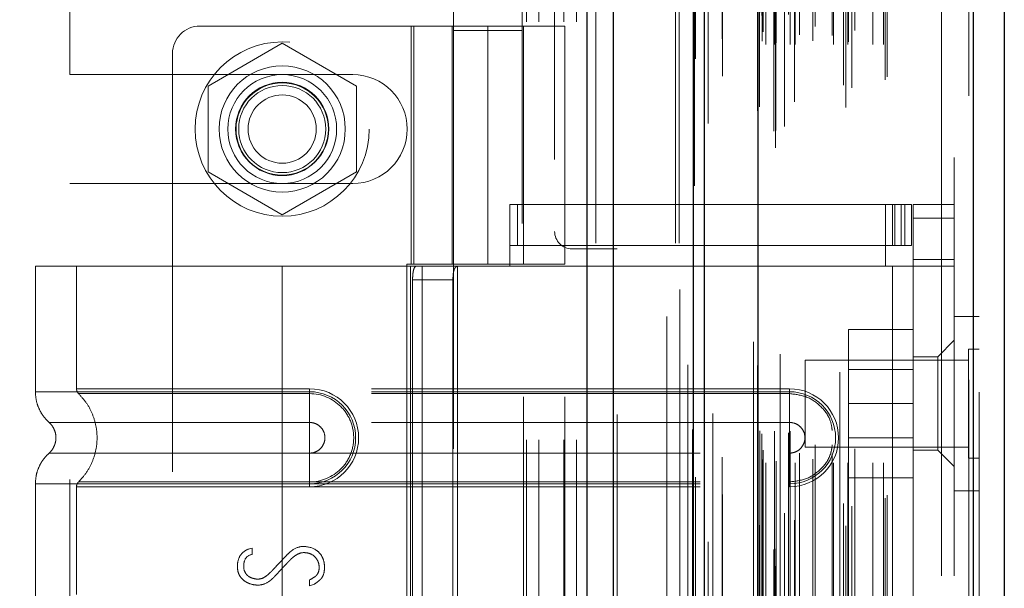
# Model space of a CAD drawing. Header units: inches. Extents: x 0.2 to 10.8, y 0.2 to 8.2.
# Tile 35 of 103: x 2.129 to 2.364, y 4.698 to 4.834. Entities that reach past the tile are written whole.
import ezdxf

# ---------------------------------------------------------------- set-up
doc = ezdxf.new("R2010")
doc.units = ezdxf.units.IN
doc.header["$MEASUREMENT"] = 0
doc.linetypes.add('HIDDEN', pattern=[0.075, 0.05, -0.025])
doc.layers.add('DIMENSIONS', color=140, linetype='Continuous')
doc.styles.add('SLDTEXTSTYLE0', font='TXT', dxfattribs={"width": 0.7})
doc.dimstyles.new('SLDDIMSTYLE1', dxfattribs={"dimtxt": 0.084961, "dimasz": 0.13, "dimexe": 0, "dimexo": 0.0625, "dimgap": 0.02124, "dimtad": 0, "dimtih": 1, "dimtoh": 1, "dimlfac": 12, "dimrnd": 1e-09, "dimzin": 12, "dimdsep": 46, "dimtxsty": 'SLDTEXTSTYLE0', "dimsah": 1, "dimcen": 0.09, "dimadec": 0, "dimazin": 3, "dimtfac": 1, "dimtmove": 0, "dimatfit": 0, "dimfxl": 0, "dimfrac": 2, "dimtolj": 1, "dimtzin": 12, "dimarcsym": 0})

# ---------------------------------------------------------------- blocks, each defined once
blk = doc.blocks.new('_D_7')
at = {"layer": 'DIMENSIONS'}
for p, q in [((0.60841, 4.68647), (0.57988, 4.68647)), ((0.57988, 4.68647), (0.57988, 4.55144)), ((0.86088, 4.68647), (0.88941, 4.68647)), ((0.88941, 4.68647), (0.88941, 4.55144)), ((1.01407, 4.68647), (1.14686, 4.68647)), ((1.14686, 4.68647), (1.14686, 4.43326)), ((0.57988, 4.55144), (0.60841, 4.55144)), ((0.88941, 4.55144), (0.86088, 4.55144)), ((2.14522, 4.43326), (1.02186, 4.43326)), ((2.14522, 4.32993), (1.02186, 4.32993)), ((1.14686, 4.32993), (1.14686, 4.07993))]:
    blk.add_line(p, q, dxfattribs=at)
for points in [[(1.14686, 4.43326), (1.16686, 4.56326), (1.12686, 4.56326)], [(1.14686, 4.32993), (1.12686, 4.19993), (1.16686, 4.19993)]]:
    blk.add_solid(points, dxfattribs=at)
at = {"layer": 'DIMENSIONS', "char_height": 0.083333, "attachment_point": 1, "style": 'SLDTEXTSTYLE0'}
for s, insert in [('1.24', (0.60841, 4.81292)), ('31.5', (0.60841, 4.65887))]:
    blk.add_mtext(s, dxfattribs=dict(at, insert=insert))

msp = doc.modelspace()

# ---------------------------------------------------------------- linework, layer by layer
at = {"color": 7, "linetype": 'Continuous', "lineweight": 25}
for p, q in [((2.2643551, 3.5803448), (2.2643551, 5.1928409)), ((2.270719, 3.5803448), (2.270719, 5.1916607)), ((2.289795, 3.5803448), (2.289795, 5.1826871)), ((2.292431, 3.5803448), (2.292431, 5.1824282)), ((2.3052341, 5.156724), (2.3052341, 3.6064492)), ((2.356755, 5.1476395), (2.356755, 3.6155338)), ((2.3641922, 5.1446943), (2.3641922, 3.6184789))]:
    msp.add_line(p, q, dxfattribs=at)
at = {"color": 7, "linetype": 'HIDDEN', "lineweight": 18}
for p, q in [((2.2643551, 5.1928409), (2.2643551, 3.5803448)), ((2.2643551, 5.1928409), (2.2643551, 3.5803448)), ((2.2643551, 3.5803448), (2.2643551, 5.1928409)), ((2.2664764, 3.5803448), (2.2664764, 5.1916607)), ((2.2664764, 3.5803448), (2.2664764, 5.1916607)), ((2.270719, 3.5803448), (2.270719, 5.1916607)), ((2.2855524, 3.5803448), (2.2855524, 5.1826871)), ((2.2855524, 3.5803448), (2.2855524, 5.1826871)), ((2.289795, 3.5803448), (2.289795, 5.1826871)), ((2.286431, 3.5803448), (2.286431, 5.1824282)), ((2.2900492, 3.5939789), (2.2900492, 5.1691944)), ((2.3094596, 3.6031152), (2.3094596, 5.160058)), ((2.3094596, 3.6031152), (2.3094596, 5.160058)), ((2.3041922, 5.156724), (2.3041922, 3.6064492)), ((2.3090343, 3.6071193), (2.3090343, 5.1560539)), ((2.3095439, 3.6072092), (2.3095439, 5.1559641)), ((2.3115973, 3.6081839), (2.3115973, 5.1549894)), ((2.2933044, 3.6089376), (2.2933044, 5.1542407)), ((2.2933044, 3.608946), (2.2933044, 5.1542391)), ((2.310605, 5.1537436), (2.310605, 3.6094007)), ((2.3051318, 5.15103), (2.3051318, 3.6121433)), ((2.3051586, 3.6119336), (2.3051586, 5.1512397)), ((2.3056101, 3.6128972), (2.3056101, 5.150276)), ((2.3056101, 3.6128972), (2.3056101, 5.150276)), ((2.3262719, 3.6127476), (2.3262719, 5.1504257)), ((2.3116284, 3.615731), (2.3116284, 5.1474423)), ((2.3139952, 3.6140884), (2.3139952, 5.1490868)), ((2.3248403, 5.1495016), (2.3248403, 3.6136758)), ((2.3557131, 5.1476395), (2.3557131, 3.6155338)), ((2.3557131, 3.6155338), (2.3557131, 5.1476395)), ((2.356755, 3.6155338), (2.356755, 5.1476395)), ((2.3256876, 3.61805), (2.3256876, 5.1451233)), ((2.3276839, 3.6174256), (2.3276839, 5.1457579)), ((2.2967411, 3.6202104), (2.2967411, 5.1429384)), ((2.3357045, 3.6193523), (2.3357045, 5.1438209)), ((2.3361372, 3.6200831), (2.3361372, 5.1430902)), ((2.3581922, 5.1446943), (2.3581922, 3.6184789)), ((2.3062811, 3.6286336), (2.3062811, 5.1345396)), ((2.3062811, 3.6286336), (2.3062811, 5.1345396)), ((2.3071241, 3.6278003), (2.3071241, 5.135373)), ((2.3071241, 3.6278003), (2.3071241, 5.135373)), ((2.3091977, 5.135373), (2.3091977, 3.6278003)), ((2.3091977, 3.6278003), (2.3091977, 5.135373)), ((2.3096144, 3.628217), (2.3096144, 5.1349563)), ((2.3125311, 5.1349563), (2.3125311, 3.628217)), ((2.3129477, 3.6278003), (2.3129477, 5.135373)), ((2.3129477, 5.135373), (2.3129477, 3.6278003)), ((2.3141209, 3.6278003), (2.3141209, 5.135373)), ((2.3184194, 3.6287169), (2.3184194, 5.1344978)), ((2.3232915, 3.6278003), (2.3232915, 5.135373)), ((2.3267365, 3.6278003), (2.3267365, 5.135373)), ((2.3269486, 3.6284644), (2.3269486, 5.1347118)), ((2.3327713, 3.6278003), (2.3327713, 5.135373)), ((2.3353039, 3.6278003), (2.3353039, 5.135373)), ((2.3353039, 3.6278003), (2.3353039, 5.135373)), ((2.3065255, 3.630795), (2.3065255, 5.1323783)), ((2.3189669, 3.6320955), (2.3189669, 5.1310778)), ((2.3189669, 3.6320955), (2.3189669, 5.1310778)), ((2.3284631, 3.6311663), (2.3284631, 5.132007)), ((2.3062107, 3.6347135), (2.3062107, 5.1284598)), ((2.3062107, 3.6347135), (2.3062107, 5.1284598)), ((2.3152102, 5.1300998), (2.3152102, 3.6330748)), ((2.3230228, 5.1299776), (2.3230228, 3.633197)), ((2.3056634, 3.6354865), (2.3056634, 5.1276867)), ((2.3056634, 3.6354865), (2.3056634, 5.1276867)), ((2.2903378, 5.1243754), (2.2903378, 3.638812)), ((2.2944716, 3.639577), (2.2944716, 5.1235963)), ((2.2565977, 5.1003448), (2.2565977, 4.7831365)), ((2.283431, 3.6627615), (2.283431, 5.1003448)), ((2.283431, 3.6627615), (2.283431, 5.1003448)), ((2.283431, 3.6627615), (2.283431, 5.1003448)), ((2.283431, 3.6627615), (2.283431, 5.1003448)), ((2.3491922, 3.700795), (2.3491922, 5.0623783)), ((2.3491922, 3.700795), (2.3491922, 5.0623783)), ((2.3491922, 5.0623783), (2.3491922, 3.700795)), ((2.3491922, 5.0623783), (2.3491922, 3.700795)), ((2.3521922, 3.700795), (2.3521922, 5.0623783)), ((2.2498477, 4.4332615), (2.2498477, 4.9850948)), ((2.2498477, 4.4332615), (2.2498477, 4.9850948)), ((2.2528477, 4.4332615), (2.2528477, 4.9850948)), ((2.2588477, 4.4332615), (2.2588477, 4.9850948)), ((2.2618477, 4.4332615), (2.2618477, 4.9850948)), ((2.2618477, 4.4332615), (2.2618477, 4.9850948)), ((2.1405977, 4.8206157), (2.1405977, 4.9028552)), ((2.2324415, 4.84752), (2.2324415, 4.8311158)), ((2.2488457, 4.8311158), (2.2488457, 4.84752)), ((2.2406436, 4.8322182), (2.171746, 4.8322182)), ((2.2222709, 4.8322182), (2.2222709, 4.7752956)), ((2.222897, 4.7752956), (2.222897, 4.8322182)), ((2.2321134, 4.8322182), (2.2321134, 4.7752956)), ((2.2324041, 4.8322182), (2.2324041, 4.7752956)), ((2.2406436, 4.8322182), (2.2406436, 4.7752956)), ((2.2406436, 4.8322182), (2.2590163, 4.8322182)), ((2.2406436, 4.7752956), (2.2406436, 4.8322182)), ((2.2491738, 4.7752956), (2.2491738, 4.8322182)), ((2.2590163, 4.7752956), (2.2590163, 4.8322182)), ((2.2324415, 4.8311158), (2.2488457, 4.8311158)), ((2.2324415, 4.8311158), (2.2324415, 4.5850528)), ((2.2488457, 4.5850528), (2.2488457, 4.8311158)), ((2.191431, 4.8280908), (2.173681, 4.8178428)), ((2.209181, 4.8178428), (2.191431, 4.8280908)), ((2.1651843, 4.8256565), (2.1651843, 4.5927169)), ((2.1405977, 4.8206157), (2.208306, 4.8206157)), ((2.173681, 4.8178428), (2.173681, 4.7973469)), ((2.209181, 4.7973469), (2.209181, 4.8178428)), ((2.173681, 4.7973469), (2.191431, 4.7870989)), ((2.191431, 4.7870989), (2.209181, 4.7973469)), ((2.1405977, 4.6237823), (2.1405977, 4.794574)), ((2.1405977, 4.794574), (2.208306, 4.794574)), ((2.245893, 4.7895673), (2.335788, 4.7895673)), ((2.245893, 4.7748035), (2.245893, 4.7895673)), ((2.247686, 4.7797248), (2.247686, 4.7895673)), ((2.335788, 4.7748035), (2.335788, 4.7895673)), ((2.335788, 4.7895673), (2.3374284, 4.7895673)), ((2.3374284, 4.7895673), (2.3374284, 4.7797248)), ((2.3374284, 4.7895673), (2.3403812, 4.7895673)), ((2.3380396, 4.7797248), (2.3380396, 4.7895673)), ((2.3395275, 4.7797248), (2.3395275, 4.7895673)), ((2.3403812, 4.7797248), (2.3403812, 4.7895673)), ((2.3403812, 4.7895673), (2.3420216, 4.7895673)), ((2.3403812, 4.7797248), (2.3403812, 4.7895673)), ((2.3420216, 4.7797248), (2.3420216, 4.7895673)), ((2.3521922, 4.7895673), (2.3423497, 4.7895673)), ((2.3423497, 4.7862864), (2.3423497, 4.7895673)), ((2.3521922, 4.7862864), (2.3423497, 4.7862864)), ((2.3423497, 4.7862864), (2.3423497, 4.7764439)), ((2.3521922, 4.7862864), (2.3423497, 4.7862864)), ((2.245893, 4.7797248), (2.335788, 4.7797248)), ((2.3374284, 4.7797248), (2.335788, 4.7797248)), ((2.3403812, 4.7797248), (2.3374284, 4.7797248)), ((2.3420216, 4.7797248), (2.3403812, 4.7797248)), ((2.2715977, 4.7789698), (2.2607644, 4.7789698)), ((2.2715977, 4.6393865), (2.2715977, 4.7789698)), ((2.2212565, 4.7752956), (2.2406436, 4.7752956)), ((2.2212565, 4.7752956), (2.2212565, 4.6430778)), ((2.2590163, 4.7752956), (2.2406436, 4.7752956)), ((2.3423497, 4.7748035), (2.3423497, 4.7764439)), ((2.3423497, 4.7764439), (2.3521922, 4.7764439)), ((2.191431, 4.7748035), (2.1323759, 4.7748035)), ((2.1323759, 4.7748035), (2.1323759, 4.7447968)), ((2.1422184, 4.7748035), (2.1422184, 4.7455075)), ((2.191431, 4.7748035), (2.191431, 4.7447968)), ((2.2220844, 4.7748035), (2.191431, 4.7748035)), ((2.191431, 4.7748035), (2.191431, 4.7447968)), ((2.191431, 4.7748035), (2.191431, 4.7455075)), ((2.191431, 4.7748035), (2.191431, 4.7455075)), ((2.2220844, 4.7748035), (2.2220844, 4.6435699)), ((2.2248964, 4.7748035), (2.2220844, 4.7748035)), ((2.2220844, 4.7748035), (2.2220844, 4.6435699)), ((2.2248964, 4.7748035), (2.2248964, 4.6435699)), ((2.2590163, 4.7748035), (2.2248964, 4.7748035)), ((2.2333324, 4.7748035), (2.2333324, 4.6435699)), ((2.2491738, 4.6435699), (2.2491738, 4.7748035)), ((2.2590163, 4.6435699), (2.2590163, 4.7748035)), ((2.2590163, 4.7748035), (2.335788, 4.7748035)), ((2.2590163, 4.7748035), (2.335788, 4.7748035)), ((2.3374284, 4.7748035), (2.335788, 4.7748035)), ((2.3374284, 4.7748035), (2.3374284, 4.6435699)), ((2.3521922, 4.7748035), (2.3374284, 4.7748035)), ((2.3374284, 4.7748035), (2.3374284, 4.6435699)), ((2.3423497, 4.7748035), (2.3423497, 4.6435699)), ((2.2226289, 4.7715227), (2.2226289, 4.6468507)), ((2.2226289, 4.7715227), (2.2322796, 4.7715227)), ((2.2322796, 4.7715227), (2.2322796, 4.6468507)), ((2.3581922, 4.762795), (2.3521922, 4.762795)), ((2.3423497, 4.7597116), (2.326933, 4.7597116)), ((2.326933, 4.7597116), (2.326933, 4.7419616)), ((2.3521922, 4.757087), (2.3482552, 4.7531499)), ((2.355588, 4.7549825), (2.355588, 4.7419616)), ((2.3581922, 4.7549825), (2.355588, 4.7549825)), ((2.3165255, 4.7523783), (2.3165255, 4.7419616)), ((2.355588, 4.7523783), (2.3165255, 4.7523783)), ((2.3482552, 4.7531499), (2.3423497, 4.7531499)), ((2.3482552, 4.7419951), (2.3482552, 4.7531499)), ((2.3423497, 4.7501241), (2.326933, 4.7501241)), ((2.191431, 4.7455075), (2.1979927, 4.7455075)), ((2.3128221, 4.7455075), (2.191431, 4.7455075)), ((2.191431, 4.7447968), (2.1979927, 4.7447968)), ((2.3128221, 4.7447968), (2.191431, 4.7447968)), ((2.1979927, 4.7455075), (2.1979927, 4.7443369)), ((2.1979927, 4.7447968), (2.1979927, 4.7374552)), ((2.3128221, 4.7455075), (2.3128221, 4.7443369)), ((2.3128221, 4.7447968), (2.3128221, 4.7374552)), ((2.191431, 4.7443369), (2.1979927, 4.7443369)), ((2.3128221, 4.7443369), (2.191431, 4.7443369)), ((2.3165255, 4.7419616), (2.3165255, 4.731545)), ((2.3423497, 4.7419616), (2.326933, 4.7419616)), ((2.326933, 4.7419616), (2.326933, 4.7242116)), ((2.3482552, 4.7308402), (2.3482552, 4.7419951)), ((2.355588, 4.7419616), (2.355588, 4.7289408)), ((2.191431, 4.7374552), (2.1979927, 4.7374552)), ((2.3128221, 4.7374552), (2.191431, 4.7374552)), ((2.326933, 4.7337991), (2.3423497, 4.7337991)), ((2.3165255, 4.731545), (2.355588, 4.731545)), ((2.3423497, 4.7308402), (2.3482552, 4.7308402)), ((2.3482552, 4.7308402), (2.3521922, 4.7269032)), ((2.1979927, 4.7301308), (2.191431, 4.7301308)), ((2.191431, 4.7301308), (2.3128221, 4.7301308)), ((2.1979927, 4.7227892), (2.1979927, 4.7301308)), ((2.3128221, 4.7227892), (2.3128221, 4.7301308)), ((2.355588, 4.7289408), (2.3581922, 4.7289408)), ((2.1979927, 4.723249), (2.191431, 4.723249)), ((2.191431, 4.723249), (2.3128221, 4.723249)), ((2.1979927, 4.7220785), (2.1979927, 4.723249)), ((2.3128221, 4.7220785), (2.3128221, 4.723249)), ((2.3423497, 4.7242116), (2.326933, 4.7242116)), ((2.1323759, 4.7227892), (2.1323759, 4.6955842)), ((2.1422184, 4.7220785), (2.1422184, 4.6962949)), ((2.191431, 4.7227892), (2.191431, 4.6955842)), ((2.191431, 4.7227892), (2.191431, 4.6955842)), ((2.1979927, 4.7227892), (2.191431, 4.7227892)), ((2.191431, 4.7227892), (2.3128221, 4.7227892)), ((2.191431, 4.7220785), (2.191431, 4.6962949)), ((2.191431, 4.7220785), (2.191431, 4.6962949)), ((2.1979927, 4.7220785), (2.191431, 4.7220785)), ((2.191431, 4.7220785), (2.3128221, 4.7220785)), ((2.3521922, 4.7211283), (2.3581922, 4.7211283)), ((2.183312, 4.7071548), (2.1842408, 4.707395)), ((2.1842408, 4.707395), (2.1842408, 4.7059058)), ((2.1979802, 4.6984115), (2.1979802, 4.6998207)), ((2.1991332, 4.6987958), (2.1979802, 4.6984115))]:
    msp.add_line(p, q, dxfattribs=at)
at = {"color": 7, "linetype": 'HIDDEN', "lineweight": 18, "flags": 128}
for points in [[(2.286542, 5.1692515), (2.2865416, 4.3940471), (2.286542, 3.593922)], [(2.2884418, 5.1512108), (2.2884417, 4.3940471), (2.2884418, 3.6119645)], [(2.2967411, 3.6202114), (2.2967408, 4.3178236), (2.2967411, 5.1429622)], [(2.2896129, 5.1357542), (2.2896121, 4.3940471), (2.2896129, 3.6274365)], [(2.2896129, 5.1357532), (2.2896122, 4.413462), (2.2896129, 3.6274196)], [(2.2967289, 3.6291237), (2.296729, 4.3691079), (2.2967289, 5.1340482)]]:
    msp.add_lwpolyline(points, dxfattribs=at)
at = {"color": 7, "linetype": 'HIDDEN', "lineweight": 18}
for centre, radius in [((2.191431, 4.8075948), 0.0208333), ((2.191431, 4.8076119), 0.0150919), ((2.191431, 4.8075948), 0.0130208), ((2.191431, 4.8076119), 0.0111549), ((2.191431, 4.8075948), 0.0110417), ((2.191431, 4.8075948), 0.0104167), ((2.191431, 4.8075948), 0.0081625)]:
    msp.add_circle(centre, radius, dxfattribs=at)
for centre, radius, start, end in [((2.171746, 4.8256565), 0.0065617, 90, 180), ((2.208306, 4.8075948), 0.0130208, 270, 90), ((2.2607644, 4.7831365), 0.0041667, 180, 270), ((2.1979927, 4.733793), 0.0117145, 270, 90), ((2.1979927, 4.733793), 0.0110038, 270, 90), ((2.3128221, 4.733793), 0.0117145, 270, 90), ((2.3128221, 4.733793), 0.0110038, 270, 90)]:
    msp.add_arc(centre, radius, start, end, dxfattribs=at)
for points, knots in [([(2.2226289, 4.7715227), (2.2226289, 4.7719573), (2.2226452, 4.7723839), (2.2227147, 4.7731802), (2.2227681, 4.7735448), (2.2229189, 4.77415), (2.2230178, 4.7743937), (2.2232586, 4.7747185), (2.2234028, 4.7748035), (2.2235629, 4.7748035)], [0, 0, 0, 0, 0.25, 0.25, 0.5, 0.5, 0.75, 0.75, 1, 1, 1, 1]), ([(2.2335675, 4.7748035), (2.2333218, 4.7748035), (2.2331087, 4.7747277), (2.2327604, 4.774413), (2.2326271, 4.7741738), (2.2324343, 4.7735692), (2.2323726, 4.7731999), (2.2322961, 4.7723994), (2.2322796, 4.7719628), (2.2322796, 4.7715227)], [0, 0, 0, 0, 0.25, 0.25, 0.5, 0.5, 0.75, 0.75, 1, 1, 1, 1]), ([(2.1323758, 4.7447968), (2.1324178, 4.7441095), (2.1325028, 4.7427197), (2.1331848, 4.7407247), (2.1342276, 4.738893), (2.1352121, 4.7379094), (2.1356989, 4.7374232)], [0, 0, 0, 0, 0.247338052, 0.500133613, 0.7528697, 1, 1, 1, 1]), ([(2.191431, 4.7447968), (2.1875659, 4.7447968), (2.1837008, 4.7447968), (2.1761191, 4.7447968), (2.1724026, 4.7447968), (2.1652607, 4.7447968), (2.1618355, 4.7447968), (2.155408, 4.7447968), (2.1524058, 4.7447968), (2.1469397, 4.7447968), (2.1444759, 4.7447968), (2.1401811, 4.7447968), (2.1383503, 4.7447968), (2.1353921, 4.7447968), (2.1342647, 4.7447968), (2.1327566, 4.7447968), (2.1323759, 4.7447968), (2.1323759, 4.7447968), (2.1327566, 4.7447968), (2.1342647, 4.7447968), (2.1353921, 4.7447968), (2.1383503, 4.7447968), (2.1401811, 4.7447968), (2.1444759, 4.7447968), (2.1469397, 4.7447968), (2.1524058, 4.7447968), (2.155408, 4.7447968), (2.1618355, 4.7447968), (2.1652607, 4.7447968), (2.1724026, 4.7447968), (2.1761191, 4.7447968), (2.1837008, 4.7447968), (2.1875659, 4.7447968), (2.191431, 4.7447968)], [0, 0, 0, 0, 0.0625, 0.0625, 0.125, 0.125, 0.1875, 0.1875, 0.25, 0.25, 0.3125, 0.3125, 0.375, 0.375, 0.4375, 0.4375, 0.5, 0.5, 0.5625, 0.5625, 0.625, 0.625, 0.6875, 0.6875, 0.75, 0.75, 0.8125, 0.8125, 0.875, 0.875, 0.9375, 0.9375, 1, 1, 1, 1]), ([(2.191431, 4.7455075), (2.1839129, 4.7455075), (2.1710422, 4.7455075), (2.1551196, 4.7455075), (2.1447803, 4.7455075), (2.1409373, 4.7455075), (2.1447803, 4.7455075), (2.1551196, 4.7455075), (2.1710422, 4.7455075), (2.1839129, 4.7455075), (2.191431, 4.7455075)], [4.71239975, 4.71239975, 4.71239975, 4.71239975, 5.17054869, 5.49779793, 5.89049701, 6.2831961, 6.67589519, 7.06859428, 7.39584352, 7.85399245, 7.85399245, 7.85399245, 7.85399245]), ([(2.1422185, 4.7455151), (2.1422238, 4.7454061), (2.1422346, 4.745186), (2.1423385, 4.7448695), (2.1424915, 4.7445737), (2.142641, 4.7444118), (2.142715, 4.7443316)], [0, 0, 0, 0, 0.24752411, 0.50000002, 0.75247592, 1, 1, 1, 1]), ([(2.1426086, 4.7444352), (2.1432838, 4.7437075), (2.1446337, 4.7422523), (2.1460357, 4.7396031), (2.1469303, 4.7367619), (2.1472379, 4.733793), (2.1469303, 4.7308241), (2.1460357, 4.7279828), (2.1446337, 4.7253337), (2.1432838, 4.7238785), (2.1426086, 4.7231508)], [0, 0, 0, 0, 0.12508578, 0.25012635, 0.37515545, 0.5, 0.62484455, 0.74987365, 0.87491422, 1, 1, 1, 1]), ([(2.191431, 4.7447968), (2.191431, 4.7434157), (2.191431, 4.7420354), (2.191431, 4.7395144), (2.191431, 4.7383751), (2.191431, 4.7374552)], [0, 0, 0, 0, 0.5, 0.5, 1, 1, 1, 1]), ([(2.191431, 4.7447968), (2.191431, 4.7434572), (2.191431, 4.7406487), (2.191431, 4.7383436), (2.191431, 4.7374543)], [0.052118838, 0.052118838, 0.052118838, 0.052118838, 0.500001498, 0.948006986, 0.948006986, 0.948006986, 0.948006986]), ([(2.191431, 4.7443369), (2.1850522, 4.744337), (2.1786793, 4.744337), (2.1668942, 4.7443371), (2.1614885, 4.7443371), (2.1524733, 4.7443371), (2.148859, 4.7443372), (2.1439798, 4.7443372), (2.1427099, 4.7443372), (2.1427113, 4.7443373), (2.1439782, 4.7443373), (2.14886, 4.7443374), (2.1524719, 4.7443374), (2.1614886, 4.7443375), (2.1668937, 4.7443375), (2.1786791, 4.7443375), (2.1850513, 4.7443376), (2.191431, 4.7443376)], [0, 0, 0, 0, 0.125, 0.125, 0.25, 0.25, 0.375, 0.375, 0.5, 0.5, 0.625, 0.625, 0.75, 0.75, 0.875, 0.875, 1, 1, 1, 1]), ([(2.191431, 4.723249), (2.191431, 4.7259805), (2.191431, 4.733793), (2.191431, 4.7416055), (2.191431, 4.7443369)], [0.027131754, 0.027131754, 0.027131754, 0.027131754, 0.5, 0.972868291, 0.972868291, 0.972868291, 0.972868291]), ([(2.1979927, 4.7443369), (2.2007642, 4.7443647), (2.2048618, 4.7426151), (2.2079875, 4.7379326), (2.2088113, 4.733793), (2.2079875, 4.7296534), (2.2048618, 4.7249708), (2.2007642, 4.7232213), (2.1979927, 4.723249)], [6.28318531, 6.28318531, 6.28318531, 6.28318531, 7.06858347, 7.46128255, 7.85398163, 8.24668072, 8.6393798, 9.42477796, 9.42477796, 9.42477796, 9.42477796]), ([(2.3230228, 4.7355188), (2.322916, 4.7363041), (2.3226226, 4.7384616), (2.3204264, 4.7414145), (2.3169735, 4.7438636), (2.3142059, 4.7441792), (2.3128221, 4.7443369)], [0, 0, 0, 0, 0.16020075, 0.44013383, 0.72006692, 1, 1, 1, 1]), ([(2.1356266, 4.7374872), (2.1358734, 4.7372414), (2.1363674, 4.7367491), (2.1368858, 4.735831), (2.1372197, 4.7348374), (2.137336, 4.733793), (2.1372197, 4.7327486), (2.1368858, 4.731755), (2.1363674, 4.7308369), (2.1358734, 4.7303446), (2.1356266, 4.7300987)], [0, 0, 0, 0, 0.12483242, 0.24993914, 0.37510573, 0.5, 0.62489427, 0.75006086, 0.87516758, 1, 1, 1, 1]), ([(2.191431, 4.7374543), (2.1831607, 4.7374543), (2.1687482, 4.7374543), (2.1506255, 4.7374543), (2.1386378, 4.7374543), (2.1341764, 4.7374543), (2.1386378, 4.7374543), (2.1506255, 4.7374543), (2.1687482, 4.7374543), (2.1831607, 4.7374543), (2.191431, 4.7374543)], [4.71241411, 4.71241411, 4.71241411, 4.71241411, 5.15721613, 5.48839216, 5.88580339, 6.28321463, 6.68062587, 7.0780371, 7.40921314, 7.85401516, 7.85401516, 7.85401516, 7.85401516]), ([(2.1979927, 4.7374552), (2.1984721, 4.7374552), (2.1989513, 4.7373599), (2.1998371, 4.736993), (2.2002433, 4.7367216), (2.2009213, 4.7360436), (2.2011927, 4.7356374), (2.2015596, 4.7347516), (2.2016549, 4.7342724), (2.2016549, 4.7333136), (2.2015596, 4.7328344), (2.2011927, 4.7319486), (2.2009213, 4.7315424), (2.2002433, 4.7308644), (2.1998371, 4.730593), (2.1989513, 4.7302261), (2.1984721, 4.7301308), (2.1979927, 4.7301308)], [0, 0, 0, 0, 0.125, 0.125, 0.25, 0.25, 0.375, 0.375, 0.5, 0.5, 0.625, 0.625, 0.75, 0.75, 0.875, 0.875, 1, 1, 1, 1]), ([(2.3128221, 4.7301308), (2.3133015, 4.7301308), (2.3137807, 4.7302261), (2.3146665, 4.730593), (2.3150727, 4.7308644), (2.3157507, 4.7315424), (2.3160221, 4.7319486), (2.316389, 4.7328344), (2.3164843, 4.7333136), (2.3164843, 4.7342724), (2.316389, 4.7347516), (2.3160221, 4.7356374), (2.3157507, 4.7360436), (2.3150727, 4.7367216), (2.3146665, 4.736993), (2.3137807, 4.7373599), (2.3133015, 4.7374552), (2.3128221, 4.7374552)], [0, 0, 0, 0, 0.125, 0.125, 0.25, 0.25, 0.375, 0.375, 0.5, 0.5, 0.625, 0.625, 0.75, 0.75, 0.875, 0.875, 1, 1, 1, 1]), ([(2.3128221, 4.723249), (2.3142059, 4.7234068), (2.3169735, 4.7237223), (2.3204264, 4.7261715), (2.3226226, 4.7291244), (2.322916, 4.7312819), (2.3230228, 4.7320672)], [0, 0, 0, 0, 0.279933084, 0.559866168, 0.839799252, 1, 1, 1, 1]), ([(2.1356989, 4.7301628), (2.1352121, 4.7296766), (2.1342276, 4.728693), (2.1331848, 4.7268613), (2.1325028, 4.7248663), (2.1324178, 4.7234765), (2.1323758, 4.7227892)], [0, 0, 0, 0, 0.247130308, 0.499866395, 0.752661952, 1, 1, 1, 1]), ([(2.191431, 4.7301316), (2.1831607, 4.7301316), (2.1687482, 4.7301316), (2.1506255, 4.7301316), (2.1386378, 4.7301316), (2.1341764, 4.7301316), (2.1386378, 4.7301316), (2.1506255, 4.7301316), (2.1687482, 4.7301316), (2.1831607, 4.7301316), (2.191431, 4.7301316)], [4.71236405, 4.71236405, 4.71236405, 4.71236405, 5.15716608, 5.48834211, 5.88575335, 6.2831646, 6.68057584, 7.07798708, 7.40916311, 7.85396503, 7.85396503, 7.85396503, 7.85396503]), ([(2.191431, 4.7227892), (2.191431, 4.7241287), (2.191431, 4.7269373), (2.191431, 4.7292424), (2.191431, 4.7301316)], [0.052118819, 0.052118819, 0.052118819, 0.052118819, 0.500001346, 0.948007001, 0.948007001, 0.948007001, 0.948007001]), ([(2.191431, 4.7227892), (2.191431, 4.7241703), (2.191431, 4.7255506), (2.191431, 4.7280716), (2.191431, 4.7292109), (2.191431, 4.7301308)], [0, 0, 0, 0, 0.5, 0.5, 1, 1, 1, 1]), ([(2.142715, 4.7232544), (2.142641, 4.7231742), (2.1424915, 4.7230123), (2.1423385, 4.7227164), (2.1422346, 4.7223999), (2.1422238, 4.7221799), (2.1422185, 4.7220709)], [0, 0, 0, 0, 0.24752409, 0.49999999, 0.7524759, 1, 1, 1, 1]), ([(2.191431, 4.7232484), (2.1850513, 4.7232484), (2.1786791, 4.7232485), (2.1668937, 4.7232485), (2.1614886, 4.7232485), (2.1524719, 4.7232486), (2.14886, 4.7232486), (2.1439782, 4.7232487), (2.1427113, 4.7232487), (2.1427099, 4.7232487), (2.1439798, 4.7232488), (2.148859, 4.7232488), (2.1524733, 4.7232489), (2.1614885, 4.7232489), (2.1668942, 4.7232489), (2.1786793, 4.723249), (2.1850522, 4.723249), (2.191431, 4.723249)], [0, 0, 0, 0, 0.125, 0.125, 0.25, 0.25, 0.375, 0.375, 0.5, 0.5, 0.625, 0.625, 0.75, 0.75, 0.875, 0.875, 1, 1, 1, 1]), ([(2.191431, 4.7227892), (2.1875659, 4.7227892), (2.1837008, 4.7227892), (2.1761191, 4.7227892), (2.1724026, 4.7227892), (2.1652607, 4.7227892), (2.1618355, 4.7227892), (2.155408, 4.7227892), (2.1524058, 4.7227892), (2.1469397, 4.7227892), (2.1444759, 4.7227892), (2.1401811, 4.7227892), (2.1383503, 4.7227892), (2.1353921, 4.7227892), (2.1342647, 4.7227892), (2.1327566, 4.7227892), (2.1323759, 4.7227892), (2.1323759, 4.7227892), (2.1327566, 4.7227892), (2.1342647, 4.7227892), (2.1353921, 4.7227892), (2.1383503, 4.7227892), (2.1401811, 4.7227892), (2.1444759, 4.7227892), (2.1469397, 4.7227892), (2.1524058, 4.7227892), (2.155408, 4.7227892), (2.1618355, 4.7227892), (2.1652607, 4.7227892), (2.1724026, 4.7227892), (2.1761191, 4.7227892), (2.1837008, 4.7227892), (2.1875659, 4.7227892), (2.191431, 4.7227892)], [0, 0, 0, 0, 0.0625, 0.0625, 0.125, 0.125, 0.1875, 0.1875, 0.25, 0.25, 0.3125, 0.3125, 0.375, 0.375, 0.4375, 0.4375, 0.5, 0.5, 0.5625, 0.5625, 0.625, 0.625, 0.6875, 0.6875, 0.75, 0.75, 0.8125, 0.8125, 0.875, 0.875, 0.9375, 0.9375, 1, 1, 1, 1]), ([(2.191431, 4.7220785), (2.1839129, 4.7220785), (2.1710422, 4.7220785), (2.1551196, 4.7220785), (2.1447803, 4.7220785), (2.1409373, 4.7220785), (2.1447803, 4.7220785), (2.1551196, 4.7220785), (2.1710422, 4.7220785), (2.1839129, 4.7220785), (2.191431, 4.7220785)], [4.71239001, 4.71239001, 4.71239001, 4.71239001, 5.17053895, 5.49778819, 5.89048727, 6.28318636, 6.67588545, 7.06858454, 7.39583378, 7.85398272, 7.85398272, 7.85398272, 7.85398272]), ([(2.1979802, 4.6998207), (2.1984796, 4.7000857), (2.1990798, 4.7004513), (2.1994372, 4.7007035), (2.1999234, 4.7012196), (2.2002694, 4.7020194), (2.2002941, 4.7033143), (2.1999943, 4.7044042), (2.1990349, 4.7056935), (2.1977707, 4.706305), (2.1960234, 4.7064395), (2.1947402, 4.7057779), (2.1939699, 4.7051936), (2.193492, 4.704761), (2.1930676, 4.7043229), (2.1928475, 4.7040892), (2.192368, 4.7035838), (2.1917359, 4.702911), (2.1909524, 4.7020751), (2.1903212, 4.7013996), (2.1898456, 4.7008942), (2.1896243, 4.7006557), (2.189193, 4.700209), (2.1887302, 4.699791), (2.1875737, 4.6989002), (2.1858464, 4.6984199), (2.1841276, 4.6987252), (2.1829788, 4.6991841), (2.1822967, 4.6995894), (2.1813952, 4.7004734), (2.1809075, 4.701457), (2.1806777, 4.7026603), (2.1807685, 4.7044273), (2.1814319, 4.7060466), (2.1825837, 4.7068716), (2.183312, 4.7071548)], [0, 0, 0, 0, 0.03125, 0.046875, 0.0625, 0.09375, 0.125, 0.15625, 0.1875, 0.25, 0.3125, 0.34375, 0.359375, 0.375, 0.3828125, 0.390625, 0.40625, 0.4375, 0.46875, 0.5, 0.515625, 0.5234375, 0.53125, 0.546875, 0.5625, 0.625, 0.6875, 0.71875, 0.75, 0.78125, 0.8125, 0.84375, 0.875, 0.9375, 1, 1, 1, 1]), ([(2.1842408, 4.7059058), (2.1833054, 4.7057499), (2.1825417, 4.7050997), (2.1822382, 4.703702), (2.1821915, 4.7025343), (2.1824509, 4.7015763), (2.1831947, 4.7007839), (2.18375, 4.7004224), (2.1845387, 4.7001138), (2.1856744, 4.6999398), (2.186774, 4.7001631), (2.1877955, 4.7008657), (2.1884363, 4.7014247), (2.1890859, 4.7021052), (2.1893273, 4.7023687), (2.1899432, 4.7030217), (2.1907231, 4.7038464), (2.1917293, 4.704886), (2.1924828, 4.705715), (2.1933287, 4.7065232), (2.1945316, 4.7074389), (2.1955486, 4.7077953), (2.1963629, 4.7077953)], [0, 0, 0, 0, 0.125, 0.15625, 0.1875, 0.25, 0.28125, 0.3125, 0.375, 0.4375, 0.5, 0.53125, 0.5625, 0.578125, 0.59375, 0.625, 0.6875, 0.75, 0.8125, 0.84375, 0.875, 1, 1, 1, 1]), ([(2.1963629, 4.7077953), (2.1976177, 4.7077953), (2.1991962, 4.7073789), (2.2007538, 4.7058995), (2.2014182, 4.7045029), (2.2016348, 4.7026782), (2.2013945, 4.7012304), (2.2010259, 4.7004815), (2.2007094, 4.7000522), (2.2005505, 4.6998952), (2.2000624, 4.6994696), (2.1994823, 4.6990434), (2.1991332, 4.6987958)], [0, 0, 0, 0, 0.25, 0.375, 0.5, 0.625, 0.75, 0.8125, 0.84375, 0.875, 0.9375, 1, 1, 1, 1])]:
    msp.add_open_spline(points, degree=3, knots=knots, dxfattribs=at)
for points in [[(2.191431, 4.7455075), (2.191431, 4.745073), (2.191431, 4.7446413), (2.191431, 4.7443369)], [(2.191431, 4.7455075), (2.191431, 4.7450832), (2.191431, 4.7446301), (2.191431, 4.7443369)], [(2.191431, 4.723249), (2.191431, 4.7259915), (2.191431, 4.733793), (2.191431, 4.7415945), (2.191431, 4.7443369)], [(2.1979927, 4.733793), (2.1979927, 4.7357519), (2.1979927, 4.7396613), (2.1979927, 4.7429654), (2.1979927, 4.7443369)], [(2.3128221, 4.7443369), (2.3128221, 4.7429654), (2.3128221, 4.7396613), (2.3128221, 4.7357519), (2.3128221, 4.733793)], [(2.191431, 4.733793), (2.191431, 4.7351664), (2.191431, 4.7365399), (2.191431, 4.7374552)], [(2.191431, 4.733793), (2.191431, 4.7351666), (2.191431, 4.7365401), (2.191431, 4.7374545)], [(2.1979927, 4.733793), (2.1979927, 4.7351664), (2.1979927, 4.7365399), (2.1979927, 4.7374552)], [(2.3128221, 4.7374552), (2.3128221, 4.7365399), (2.3128221, 4.7351664), (2.3128221, 4.733793)], [(2.191431, 4.7301308), (2.191431, 4.7310461), (2.191431, 4.7324195), (2.191431, 4.733793)], [(2.191431, 4.7301315), (2.191431, 4.7310458), (2.191431, 4.7324194), (2.191431, 4.733793)], [(2.1979927, 4.7301308), (2.1979927, 4.7310461), (2.1979927, 4.7324195), (2.1979927, 4.733793)], [(2.1979927, 4.723249), (2.1979927, 4.7246206), (2.1979927, 4.7279247), (2.1979927, 4.7318341), (2.1979927, 4.733793)], [(2.3128221, 4.733793), (2.3128221, 4.7318341), (2.3128221, 4.7279247), (2.3128221, 4.7246206), (2.3128221, 4.723249)], [(2.3128221, 4.733793), (2.3128221, 4.7324195), (2.3128221, 4.7310461), (2.3128221, 4.7301308)], [(2.191431, 4.7220785), (2.191431, 4.7225028), (2.191431, 4.7229559), (2.191431, 4.7232491)], [(2.191431, 4.7220785), (2.191431, 4.722513), (2.191431, 4.7229447), (2.191431, 4.723249)]]:
    msp.add_open_spline(points, degree=3, dxfattribs=at)

# ---------------------------------------------------------------- dimensions: what is measured, and where the dimension line sits
at = {"layer": 'DIMENSIONS'}
dim = msp.add_linear_dim(base=(1.1468582, 4.4332615), p1=(2.1952227, 4.3299282), p2=(2.1952227, 4.4332615), angle=90, dimstyle='SLDDIMSTYLE1', dxfattribs=at)
dim.commit()
dim.dimension.update_dxf_attribs({"geometry": '_D_7', "text_midpoint": (1.1468582, 4.6864736), "dimtype": 160})

doc.saveas('drawing.dxf')
